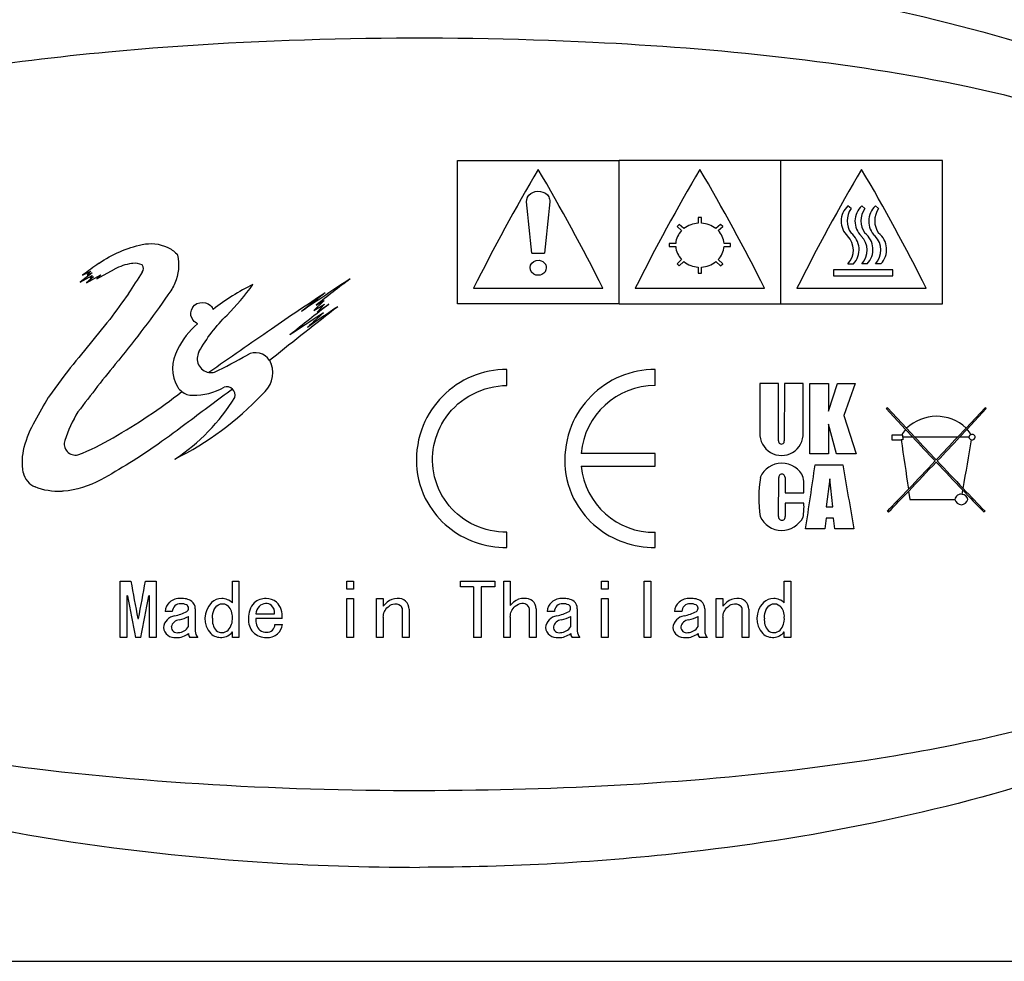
# Model space of a CAD drawing. Header units: millimetres. Extents: x -201 to 202, y 143 to 428.
# Tile 4 of 6: x 146 to 176, y 382 to 411. Entities that reach past the tile are written whole.
import ezdxf

# ---------------------------------------------------------------- set-up
doc = ezdxf.new("R2010")
doc.units = ezdxf.units.MM
doc.header["$LTSCALE"] = 0.25
doc.layers.add('CABLE TAG (BLUE)', color=7, linetype='Continuous')
doc.layers.add('FORM', color=7, linetype='Continuous')

msp = doc.modelspace()

# ---------------------------------------------------------------- linework, layer by layer
at = {"layer": 'CABLE TAG (BLUE)', "lineweight": 25}
for p, q in [((159.371, 406.561), (164.371, 406.561)), ((159.371, 402.133), (159.371, 406.561)), ((169.371, 406.561), (164.371, 406.561)), ((164.371, 402.133), (164.371, 406.561)), ((174.371, 406.561), (169.371, 406.561)), ((169.371, 402.133), (169.371, 406.561)), ((174.371, 402.133), (174.371, 406.561)), ((171.545, 405.073), (171.447, 405.157)), ((171.874, 405.157), (171.972, 405.073)), ((172.3, 405.157), (172.398, 405.073)), ((166.921, 404.799), (166.821, 404.799)), ((166.821, 404.799), (166.821, 404.622)), ((166.921, 404.622), (166.921, 404.799)), ((166.235, 404.586), (166.164, 404.523)), ((166.164, 404.523), (166.307, 404.396)), ((166.377, 404.459), (166.235, 404.586)), ((167.508, 404.586), (167.365, 404.459)), ((167.436, 404.396), (167.578, 404.523)), ((167.578, 404.523), (167.508, 404.586)), ((166.123, 403.997), (165.921, 403.997)), ((165.921, 403.997), (165.921, 403.907)), ((165.921, 403.907), (166.123, 403.907)), ((167.821, 403.997), (167.619, 403.997)), ((167.619, 403.907), (167.821, 403.907)), ((167.821, 403.907), (167.821, 403.997)), ((161.671, 403.692), (162.071, 403.692)), ((166.307, 403.5), (166.164, 403.368)), ((166.235, 403.302), (166.377, 403.435)), ((167.365, 403.435), (167.508, 403.302)), ((167.578, 403.368), (167.436, 403.5)), ((147.783, 403.022), (148.04, 403.143)), ((148.04, 403.143), (147.923, 403.032)), ((148.222, 402.906), (148.771, 403.202)), ((166.164, 403.368), (166.235, 403.302)), ((166.821, 403.264), (166.821, 403.076)), ((166.921, 403.076), (166.921, 403.264)), ((167.508, 403.302), (167.578, 403.368)), ((171.005, 403.179), (171.005, 402.992)), ((172.841, 403.179), (171.005, 403.179)), ((171.447, 403.368), (171.618, 403.368)), ((172.045, 403.368), (171.874, 403.368)), ((172.47, 403.368), (172.3, 403.368)), ((172.841, 402.992), (172.841, 403.179)), ((148.082, 403.089), (147.708, 402.803)), ((147.708, 402.803), (148.082, 403.006)), ((147.908, 402.783), (148.343, 403.032)), ((148.115, 402.964), (147.908, 402.783)), ((147.923, 403.032), (148.082, 403.089)), ((148.082, 403.006), (148.016, 402.928)), ((148.016, 402.928), (148.115, 402.964)), ((148.343, 403.032), (148.222, 402.906)), ((166.821, 403.076), (166.921, 403.076)), ((171.005, 402.992), (172.841, 402.992)), ((159.871, 402.611), (163.871, 402.611)), ((164.871, 402.611), (168.871, 402.611)), ((169.871, 402.611), (173.871, 402.611)), ((155.249, 402.236), (154.932, 401.927)), ((155.005, 402.094), (155.249, 402.236)), ((154.932, 401.927), (155.266, 402.122)), ((155.266, 402.122), (155.036, 401.876)), ((155.036, 401.876), (155.4, 402.122)), ((164.371, 402.133), (159.371, 402.133)), ((164.371, 402.133), (169.371, 402.133)), ((169.371, 402.133), (174.371, 402.133)), ((153.65, 400.448), (153.565, 400.383)), ((160.905, 399.606), (160.905, 400.104)), ((165.493, 399.606), (165.493, 400.104)), ((147.231, 399.935), (146.733, 399.247)), ((168.726, 399.67), (168.726, 398.14)), ((169.303, 399.67), (168.726, 399.67)), ((169.303, 397.9), (169.303, 399.669)), ((169.487, 399.669), (169.482, 397.9)), ((170.064, 399.667), (169.487, 399.669)), ((170.065, 398.14), (170.064, 399.667)), ((170.272, 397.495), (170.274, 399.667)), ((170.274, 399.667), (170.85, 399.664)), ((170.85, 398.813), (171.126, 399.665)), ((170.85, 399.664), (170.85, 398.813)), ((171.126, 399.665), (171.677, 399.665)), ((171.677, 399.665), (171.322, 398.675)), ((172.668, 398.919), (172.628, 398.894)), ((172.628, 398.894), (173.232, 398.249)), ((173.263, 398.283), (172.668, 398.919)), ((175.688, 398.919), (175.101, 398.291)), ((175.132, 398.257), (175.728, 398.894)), ((175.728, 398.894), (175.688, 398.919)), ((171.322, 398.675), (171.702, 397.497)), ((170.85, 398.414), (170.85, 397.495)), ((171.099, 397.495), (170.85, 398.414)), ((173.232, 398.249), (173.455, 398.011)), ((173.517, 398.011), (173.263, 398.283)), ((175.101, 398.291), (174.839, 398.011)), ((174.901, 398.011), (175.132, 398.257)), ((173.114, 398.076), (172.808, 398.076)), ((172.808, 398.076), (172.808, 397.931)), ((173.144, 398.076), (173.114, 398.076)), ((173.144, 398.011), (173.144, 398.076)), ((173.144, 398.011), (173.144, 397.931)), ((173.455, 398.011), (173.144, 398.011)), ((174.839, 398.011), (173.517, 398.011)), ((175.187, 398.011), (174.901, 398.011)), ((172.808, 397.931), (173.095, 397.931)), ((173.144, 397.931), (173.095, 397.931)), ((165.493, 397.509), (163.201, 397.509)), ((165.493, 397.112), (165.493, 397.509)), ((170.849, 397.495), (170.272, 397.495)), ((171.702, 397.497), (171.099, 397.495)), ((163.201, 397.112), (165.493, 397.112)), ((170.436, 397.157), (171.289, 397.157)), ((169.305, 395.554), (169.308, 396.765)), ((169.505, 396.765), (169.51, 396.293)), ((170.888, 396.724), (170.772, 395.855)), ((170.978, 395.855), (170.888, 396.724)), ((169.51, 396.293), (170.088, 396.293)), ((173.327, 396.343), (173.365, 396.085)), ((174.983, 396.241), (175.005, 396.368)), ((170.088, 395.966), (169.51, 395.966)), ((169.51, 395.966), (169.51, 395.554)), ((170.772, 395.855), (170.978, 395.855)), ((173.365, 396.085), (174.756, 396.085)), ((170.771, 395.508), (170.737, 395.172)), ((171.005, 395.508), (170.771, 395.508)), ((171.039, 395.172), (171.005, 395.508)), ((172.668, 395.721), (172.708, 395.698)), ((175.648, 395.698), (175.688, 395.721)), ((160.905, 394.598), (160.905, 395.07)), ((165.493, 394.598), (165.493, 395.07)), ((170.737, 395.172), (170.14, 395.172)), ((171.636, 395.172), (171.039, 395.172)), ((148.947, 391.817), (148.947, 393.554)), ((148.947, 393.554), (149.275, 393.554)), ((149.726, 393.554), (150.055, 393.554)), ((150.055, 393.554), (150.055, 391.817)), ((152.414, 392.887), (152.414, 393.554)), ((152.414, 393.554), (152.619, 393.554)), ((152.619, 393.554), (152.619, 391.817)), ((155.952, 393.554), (156.158, 393.554)), ((155.952, 393.314), (155.952, 393.554)), ((156.158, 393.554), (156.158, 393.314)), ((159.471, 393.554), (160.527, 393.554)), ((159.471, 393.379), (159.471, 393.554)), ((159.871, 393.379), (159.471, 393.379)), ((159.871, 393.379), (159.871, 391.817)), ((160.107, 393.379), (160.107, 391.817)), ((160.527, 393.379), (160.107, 393.379)), ((160.527, 393.554), (160.527, 393.379)), ((160.804, 393.554), (161.009, 393.554)), ((160.804, 391.817), (160.804, 393.554)), ((161.009, 393.554), (161.009, 392.806)), ((163.83, 393.554), (164.035, 393.554)), ((163.83, 393.314), (163.83, 393.554)), ((164.035, 393.554), (164.035, 393.314)), ((165.153, 393.554), (165.358, 393.554)), ((165.153, 391.817), (165.153, 393.554)), ((165.358, 393.554), (165.358, 391.817)), ((169.482, 393.554), (169.687, 393.554)), ((169.482, 392.887), (169.482, 393.554)), ((169.687, 393.554), (169.687, 391.817)), ((149.173, 393.104), (149.152, 393.104)), ((149.152, 393.104), (149.152, 391.817)), ((149.849, 393.104), (149.829, 393.104)), ((149.849, 391.817), (149.849, 393.104)), ((156.158, 393.314), (155.952, 393.314)), ((164.035, 393.314), (163.83, 393.314)), ((155.952, 391.817), (155.952, 393.022)), ((155.952, 393.022), (156.158, 393.022)), ((156.158, 393.022), (156.158, 391.817)), ((156.876, 391.817), (156.876, 393.022)), ((156.876, 393.022), (157.081, 393.022)), ((157.081, 393.022), (157.081, 392.788)), ((163.83, 393.022), (164.035, 393.022)), ((163.83, 391.817), (163.83, 393.022)), ((164.035, 393.022), (164.035, 391.817)), ((167.379, 393.022), (167.584, 393.022)), ((167.379, 391.817), (167.379, 393.022)), ((167.584, 393.022), (167.584, 392.788)), ((150.557, 392.618), (150.332, 392.618)), ((151.06, 392.152), (151.06, 392.468)), ((151.265, 392.708), (151.265, 392.014)), ((153.142, 392.547), (153.716, 392.547)), ((157.676, 391.817), (157.676, 392.672)), ((157.881, 392.69), (157.881, 391.817)), ((161.604, 391.817), (161.604, 392.645)), ((161.809, 392.708), (161.809, 391.817)), ((162.373, 392.618), (162.148, 392.618)), ((162.876, 392.152), (162.876, 392.468)), ((163.081, 392.708), (163.081, 392.014)), ((166.312, 392.618), (166.086, 392.618)), ((166.815, 392.152), (166.815, 392.468)), ((167.02, 392.708), (167.02, 392.014)), ((168.179, 391.817), (168.179, 392.672)), ((168.384, 392.69), (168.384, 391.817)), ((149.49, 392.406), (149.511, 392.406)), ((153.952, 392.406), (153.142, 392.406)), ((153.727, 392.222), (153.963, 392.222)), ((157.081, 392.441), (157.081, 391.817)), ((161.009, 392.45), (161.009, 391.817)), ((167.584, 392.441), (167.584, 391.817)), ((152.414, 391.817), (152.414, 391.988)), ((169.482, 391.817), (169.482, 391.988)), ((149.152, 391.817), (148.947, 391.817)), ((149.583, 391.817), (149.419, 391.817)), ((150.055, 391.817), (149.849, 391.817)), ((151.347, 391.817), (151.101, 391.817)), ((152.619, 391.817), (152.414, 391.817)), ((156.158, 391.817), (155.952, 391.817)), ((157.081, 391.817), (156.876, 391.817)), ((157.881, 391.817), (157.676, 391.817)), ((160.107, 391.817), (159.871, 391.817)), ((161.009, 391.817), (160.804, 391.817)), ((161.809, 391.817), (161.604, 391.817)), ((163.163, 391.817), (162.917, 391.817)), ((164.035, 391.817), (163.83, 391.817)), ((165.358, 391.817), (165.153, 391.817)), ((167.102, 391.817), (166.856, 391.817)), ((167.584, 391.817), (167.379, 391.817)), ((168.384, 391.817), (168.179, 391.817)), ((169.687, 391.817), (169.482, 391.817))]:
    msp.add_line(p, q, dxfattribs=at)
at = {"layer": 'CABLE TAG (BLUE)', "lineweight": 18}
for p, q in [((159.371, 406.561), (164.371, 406.561)), ((159.371, 402.133), (159.371, 406.561)), ((169.371, 406.561), (164.371, 406.561)), ((164.371, 402.133), (164.371, 406.561)), ((174.371, 406.561), (169.371, 406.561)), ((169.371, 402.133), (169.371, 406.561)), ((174.371, 402.133), (174.371, 406.561)), ((171.545, 405.073), (171.447, 405.157)), ((171.874, 405.157), (171.972, 405.073)), ((172.3, 405.157), (172.398, 405.073)), ((166.921, 404.799), (166.821, 404.799)), ((166.821, 404.799), (166.821, 404.622)), ((166.921, 404.622), (166.921, 404.799)), ((166.235, 404.586), (166.164, 404.523)), ((166.164, 404.523), (166.307, 404.396)), ((166.377, 404.459), (166.235, 404.586)), ((167.508, 404.586), (167.365, 404.459)), ((167.436, 404.396), (167.578, 404.523)), ((167.578, 404.523), (167.508, 404.586)), ((166.123, 403.997), (165.921, 403.997)), ((165.921, 403.997), (165.921, 403.907)), ((165.921, 403.907), (166.123, 403.907)), ((167.821, 403.997), (167.619, 403.997)), ((167.619, 403.907), (167.821, 403.907)), ((167.821, 403.907), (167.821, 403.997)), ((161.671, 403.692), (162.071, 403.692)), ((166.307, 403.5), (166.164, 403.368)), ((166.235, 403.302), (166.377, 403.435)), ((167.365, 403.435), (167.508, 403.302)), ((167.578, 403.368), (167.436, 403.5)), ((147.783, 403.022), (148.04, 403.143)), ((148.04, 403.143), (147.923, 403.032)), ((148.222, 402.906), (148.771, 403.202)), ((166.164, 403.368), (166.235, 403.302)), ((166.821, 403.264), (166.821, 403.076)), ((166.921, 403.076), (166.921, 403.264)), ((167.508, 403.302), (167.578, 403.368)), ((171.005, 403.179), (171.005, 402.992)), ((172.841, 403.179), (171.005, 403.179)), ((171.447, 403.368), (171.618, 403.368)), ((172.045, 403.368), (171.874, 403.368)), ((172.47, 403.368), (172.3, 403.368)), ((172.841, 402.992), (172.841, 403.179)), ((148.082, 403.089), (147.708, 402.803)), ((147.708, 402.803), (148.082, 403.006)), ((147.908, 402.783), (148.343, 403.032)), ((148.115, 402.964), (147.908, 402.783)), ((147.923, 403.032), (148.082, 403.089)), ((148.082, 403.006), (148.016, 402.928)), ((148.016, 402.928), (148.115, 402.964)), ((148.343, 403.032), (148.222, 402.906)), ((166.821, 403.076), (166.921, 403.076)), ((171.005, 402.992), (172.841, 402.992)), ((159.871, 402.611), (163.871, 402.611)), ((164.871, 402.611), (168.871, 402.611)), ((169.871, 402.611), (173.871, 402.611)), ((155.249, 402.236), (154.932, 401.927)), ((155.005, 402.094), (155.249, 402.236)), ((154.932, 401.927), (155.266, 402.122)), ((155.266, 402.122), (155.036, 401.876)), ((155.036, 401.876), (155.4, 402.122)), ((164.371, 402.133), (159.371, 402.133)), ((164.371, 402.133), (169.371, 402.133)), ((169.371, 402.133), (174.371, 402.133)), ((153.65, 400.448), (153.565, 400.383)), ((160.905, 399.606), (160.905, 400.104)), ((165.493, 399.606), (165.493, 400.104)), ((147.231, 399.935), (146.733, 399.247)), ((169.303, 399.67), (168.726, 399.67)), ((168.726, 399.67), (168.726, 398.14)), ((169.303, 397.9), (169.303, 399.669)), ((169.487, 399.669), (169.482, 397.9)), ((170.064, 399.667), (169.487, 399.669)), ((170.065, 398.14), (170.064, 399.667)), ((170.272, 397.495), (170.274, 399.667)), ((170.274, 399.667), (170.85, 399.664)), ((170.85, 398.813), (171.126, 399.665)), ((170.85, 399.664), (170.85, 398.813)), ((171.126, 399.665), (171.677, 399.665)), ((171.677, 399.665), (171.322, 398.675)), ((172.668, 398.919), (172.628, 398.894)), ((172.628, 398.894), (173.232, 398.249)), ((173.263, 398.283), (172.668, 398.919)), ((175.688, 398.919), (175.101, 398.291)), ((175.132, 398.257), (175.728, 398.894)), ((175.728, 398.894), (175.688, 398.919)), ((171.322, 398.675), (171.702, 397.497)), ((170.85, 398.414), (170.85, 397.495)), ((171.099, 397.495), (170.85, 398.414)), ((173.232, 398.249), (173.455, 398.011)), ((173.517, 398.011), (173.263, 398.283)), ((175.101, 398.291), (174.839, 398.011)), ((174.901, 398.011), (175.132, 398.257)), ((173.114, 398.076), (172.808, 398.076)), ((172.808, 398.076), (172.808, 397.931)), ((173.144, 398.076), (173.114, 398.076)), ((173.144, 398.011), (173.144, 398.076)), ((173.144, 398.011), (173.144, 397.931)), ((173.455, 398.011), (173.144, 398.011)), ((174.839, 398.011), (173.517, 398.011)), ((175.187, 398.011), (174.901, 398.011)), ((172.808, 397.931), (173.095, 397.931)), ((173.144, 397.931), (173.095, 397.931)), ((165.493, 397.509), (163.201, 397.509)), ((165.493, 397.112), (165.493, 397.509)), ((170.849, 397.495), (170.272, 397.495)), ((171.702, 397.497), (171.099, 397.495)), ((163.201, 397.112), (165.493, 397.112)), ((170.436, 397.157), (171.289, 397.157)), ((169.305, 395.554), (169.308, 396.765)), ((169.505, 396.765), (169.51, 396.293)), ((170.888, 396.724), (170.772, 395.855)), ((170.978, 395.855), (170.888, 396.724)), ((169.51, 396.293), (170.088, 396.293)), ((173.327, 396.343), (173.365, 396.085)), ((174.983, 396.241), (175.005, 396.368)), ((170.088, 395.966), (169.51, 395.966)), ((169.51, 395.966), (169.51, 395.554)), ((170.772, 395.855), (170.978, 395.855)), ((173.365, 396.085), (174.756, 396.085)), ((170.771, 395.508), (170.737, 395.172)), ((171.005, 395.508), (170.771, 395.508)), ((171.039, 395.172), (171.005, 395.508)), ((172.668, 395.721), (172.708, 395.698)), ((175.648, 395.698), (175.688, 395.721)), ((160.905, 394.598), (160.905, 395.07)), ((165.493, 394.598), (165.493, 395.07)), ((170.737, 395.172), (170.14, 395.172)), ((171.636, 395.172), (171.039, 395.172)), ((148.947, 391.817), (148.947, 393.554)), ((148.947, 393.554), (149.275, 393.554)), ((149.726, 393.554), (150.055, 393.554)), ((150.055, 393.554), (150.055, 391.817)), ((152.414, 392.887), (152.414, 393.554)), ((152.414, 393.554), (152.619, 393.554)), ((152.619, 393.554), (152.619, 391.817)), ((155.952, 393.554), (156.158, 393.554)), ((155.952, 393.314), (155.952, 393.554)), ((156.158, 393.554), (156.158, 393.314)), ((159.471, 393.554), (160.527, 393.554)), ((159.471, 393.379), (159.471, 393.554)), ((159.871, 393.379), (159.471, 393.379)), ((159.871, 393.379), (159.871, 391.817)), ((160.107, 393.379), (160.107, 391.817)), ((160.527, 393.379), (160.107, 393.379)), ((160.527, 393.554), (160.527, 393.379)), ((160.804, 393.554), (161.009, 393.554)), ((160.804, 391.817), (160.804, 393.554)), ((161.009, 393.554), (161.009, 392.806)), ((163.83, 393.554), (164.035, 393.554)), ((163.83, 393.314), (163.83, 393.554)), ((164.035, 393.554), (164.035, 393.314)), ((165.153, 393.554), (165.358, 393.554)), ((165.153, 391.817), (165.153, 393.554)), ((165.358, 393.554), (165.358, 391.817)), ((169.482, 393.554), (169.687, 393.554)), ((169.482, 392.887), (169.482, 393.554)), ((169.687, 393.554), (169.687, 391.817)), ((149.173, 393.104), (149.152, 393.104)), ((149.152, 393.104), (149.152, 391.817)), ((149.849, 393.104), (149.829, 393.104)), ((149.849, 391.817), (149.849, 393.104)), ((156.158, 393.314), (155.952, 393.314)), ((164.035, 393.314), (163.83, 393.314)), ((155.952, 391.817), (155.952, 393.022)), ((155.952, 393.022), (156.158, 393.022)), ((156.158, 393.022), (156.158, 391.817)), ((156.876, 391.817), (156.876, 393.022)), ((156.876, 393.022), (157.081, 393.022)), ((157.081, 393.022), (157.081, 392.788)), ((163.83, 393.022), (164.035, 393.022)), ((163.83, 391.817), (163.83, 393.022)), ((164.035, 393.022), (164.035, 391.817)), ((167.379, 393.022), (167.584, 393.022)), ((167.379, 391.817), (167.379, 393.022)), ((167.584, 393.022), (167.584, 392.788)), ((150.557, 392.618), (150.332, 392.618)), ((151.06, 392.152), (151.06, 392.468)), ((151.265, 392.708), (151.265, 392.014)), ((153.142, 392.547), (153.716, 392.547)), ((157.676, 391.817), (157.676, 392.672)), ((157.881, 392.69), (157.881, 391.817)), ((161.604, 391.817), (161.604, 392.645)), ((161.809, 392.708), (161.809, 391.817)), ((162.373, 392.618), (162.148, 392.618)), ((162.876, 392.152), (162.876, 392.468)), ((163.081, 392.708), (163.081, 392.014)), ((166.312, 392.618), (166.086, 392.618)), ((166.815, 392.152), (166.815, 392.468)), ((167.02, 392.708), (167.02, 392.014)), ((168.179, 391.817), (168.179, 392.672)), ((168.384, 392.69), (168.384, 391.817)), ((149.49, 392.406), (149.511, 392.406)), ((153.952, 392.406), (153.142, 392.406)), ((153.727, 392.222), (153.963, 392.222)), ((157.081, 392.441), (157.081, 391.817)), ((161.009, 392.45), (161.009, 391.817)), ((167.584, 392.441), (167.584, 391.817)), ((152.414, 391.817), (152.414, 391.988)), ((169.482, 391.817), (169.482, 391.988)), ((149.152, 391.817), (148.947, 391.817)), ((149.583, 391.817), (149.419, 391.817)), ((150.055, 391.817), (149.849, 391.817)), ((151.347, 391.817), (151.101, 391.817)), ((152.619, 391.817), (152.414, 391.817)), ((156.158, 391.817), (155.952, 391.817)), ((157.081, 391.817), (156.876, 391.817)), ((157.881, 391.817), (157.676, 391.817)), ((160.107, 391.817), (159.871, 391.817)), ((161.009, 391.817), (160.804, 391.817)), ((161.809, 391.817), (161.604, 391.817)), ((163.163, 391.817), (162.917, 391.817)), ((164.035, 391.817), (163.83, 391.817)), ((165.358, 391.817), (165.153, 391.817)), ((167.102, 391.817), (166.856, 391.817)), ((167.584, 391.817), (167.379, 391.817)), ((168.384, 391.817), (168.179, 391.817)), ((169.687, 391.817), (169.482, 391.817))]:
    msp.add_line(p, q, dxfattribs=at)
at = {"layer": 'CABLE TAG (BLUE)', "lineweight": 25}
for centre, radius, start, end in [((215.145, 374.921), 61.822, 149.51158, 153.39085), ((108.471, 374.853), 61.966, 26.61295, 30.48321), ((220.145, 374.921), 61.822, 149.51158, 153.39085), ((113.471, 374.853), 61.966, 26.61295, 30.48321), ((225.145, 374.921), 61.822, 149.51158, 153.39085), ((118.471, 374.853), 61.966, 26.61295, 30.48321), ((396.666, 381.356), 235.656, 174.17253, 174.56111), ((171.871, 404.687), 0.633, 132.0134, 226.5442), ((172.081, 404.694), 0.657, 144.7318, 215.2682), ((172.299, 404.687), 0.633, 132.055, 226.5026), ((172.508, 404.694), 0.656, 144.7241, 215.2756), ((172.724, 404.687), 0.633, 132.055, 226.5026), ((172.933, 404.694), 0.656, 144.7241, 215.2756), ((166.757, 403.947), 0.636, 135.0552, 175.4661), ((166.862, 403.824), 0.799, 92.9519, 127.3508), ((166.88, 403.824), 0.799, 52.6488, 87.0486), ((166.985, 403.947), 0.636, 4.544, 44.9348), ((171.002, 403.792), 0.615, 316.4415, 45.119), ((171.156, 403.809), 0.638, 316.3459, 52.4632), ((171.428, 403.792), 0.615, 316.4572, 45.1035), ((171.583, 403.809), 0.639, 316.3727, 52.4366), ((171.854, 403.792), 0.615, 316.4572, 45.1035), ((172.008, 403.809), 0.639, 316.3727, 52.4366), ((166.784, 403.961), 0.663, 184.6652, 223.9823), ((166.958, 403.961), 0.664, 316.0317, 355.3207), ((166.867, 404.046), 0.783, 231.3032, 266.6465), ((166.875, 404.047), 0.784, 273.3778, 308.6724), ((203.897, 325.611), 95.609, 125.56311, 125.9378), ((149.501, 403.221), 0.168, 318.7071, 41.2929), ((225.185, 353.737), 90.259, 146.83712, 147.34058), ((237.478, 279.73), 147.654, 123.46561, 124.16881), ((231.929, 303.546), 125.016, 127.36634, 127.97488), ((155.99, 396.617), 6.779, 115.6993, 127.9729), ((238.939, 337.32), 110.882, 144.03192, 144.53787), ((196.421, 339.594), 75.136, 123.19314, 124.72046), ((230.351, 305.287), 122.797, 127.68249, 128.11798), ((271.365, 253.302), 188.437, 127.87603, 128.65925), ((253.959, 275.771), 160.245, 127.95583, 128.50497), ((248.219, 265.111), 165.273, 124.05285, 124.44632), ((290.336, 284.999), 183.547, 140.54031, 141.23022), ((268.384, 228.124), 207.328, 123.07568, 123.42009), ((241.99, 304.769), 130.2, 131.78381, 132.08015), ((152.897, 399.67), 2.414, 130.175, 154.3218), ((311.474, 171.459), 278.866, 124.47423, 124.95815), ((151.682, 400.141), 1.12, 149.1381, 211.4287), ((151.76, 400.437), 0.433, 151.3022, 260.655), ((146.284, 411.758), 12.999, 295.4056, 300.4245), ((153.13, 400.104), 0.517, 32.7132, 120.6075), ((153.124, 400.103), 0.523, 18.7875, 32.3702), ((152.807, 400.003), 0.855, 307.994, 18.3251), ((151.762, 400.443), 0.438, 260.5485, 283.1115), ((151.173, 399.83), 0.523, 211.3832, 232.0621), ((151.223, 401.154), 1.85, 268.7619, 300.3152), ((152.237, 399.305), 0.265, 46.346, 107.6579), ((152.23, 399.302), 0.271, 346.1671, 45.8186), ((165.491, 397.307), 2.299, 89.9699, 174.9512), ((146.386, 405.888), 9.554, 296.4215, 316.6428), ((147.249, 402.488), 6.17, 303.3131, 328.2049), ((151.177, 399.831), 0.526, 231.8344, 270.6836), ((151.225, 396.593), 4.206, 148.5051, 161.7556), ((174.186, 397.324), 1.331, 46.5871, 133.9041), ((173.909, 397.662), 0.896, 139.0638, 152.4286), ((174.455, 397.657), 0.905, 28.3432, 41.5682), ((169.396, 398.114), 0.67, 177.7437, 2.2596), ((423.546, 632.179), 342.609, 223.11671, 223.28579), ((452.541, 659.341), 382.293, 223.12457, 223.26926), ((-94.967, 650.682), 369.646, 316.72868, 316.87832), ((-75.2, 632.189), 342.623, 316.71421, 316.88328), ((175.271, 398.004), 0.0844, 103.7389, 175.519), ((175.275, 398.019), 0.0883, 185.6149, 269.0856), ((175.29, 397.996), 0.0978, 8.4262, 113.476), ((175.293, 398.024), 0.0951, 258.2161, 351.862), ((147.561, 397.802), 0.348, 161.8024, 282.9746), ((169.392, 397.886), 0.0904, 171.0214, 8.9787), ((805.234, 489.419), 638.724, 188.235075, 188.373891), ((-370.67, 490.892), 553.801, 350.17838, 350.33665), ((165.451, 397.33), 2.26, 185.5328, 271.0484), ((169.404, 396.488), 0.72, 22.6779, 157.3229), ((-183.447, 448.886), 357.643, 351.36212, 351.68371), ((478.862, 449.889), 312.061, 189.72834, 190.09847), ((25.602, 537.139), 204.029, 316.38582, 316.72383), ((29.137, 533.85), 199.246, 316.35907, 316.71466), ((320.024, 534.618), 200.358, 223.28732, 223.63111), ((323.705, 538.037), 205.337, 223.27688, 223.60366), ((146.543, 397.03), 0.604, 190.7797, 247.9018), ((173.231, 396.123), 4.536, 171.8645, 187.2087), ((169.407, 396.767), 0.0986, 359.9244, 181.1022), ((167.009, 396.404), 3.081, 357.933, 6.724), ((284.127, 500.388), 150.712, 223.61607, 223.98601), ((64.712, 499.925), 150.043, 316.0133, 316.37246), ((71.634, 493.343), 140.536, 315.98847, 316.3533), ((174.94, 396.059), 0.187, 76.8497, 172.0541), ((174.983, 396.067), 0.173, 5.8308, 90.1853), ((279.256, 495.766), 144.042, 223.63502, 224.00453), ((168.266, 395.862), 1.825, 349.8397, 3.2708), ((174.956, 396.126), 0.204, 191.5511, 348.4396), ((169.4, 395.862), 0.736, 204.7052, 334.1054), ((169.408, 395.543), 0.103, 173.6596, 6.3406), ((272.609, 416.101), 125.378, 190.35983, 190.89361), ((27.512, 415.891), 124.239, 349.10366, 349.64232), ((258.003, 413.247), 110.679, 190.48584, 191.16438), ((40.226, 413.394), 111.465, 348.83836, 349.51212), ((150.744, 392.601), 0.413, 130.64, 177.5327), ((150.786, 392.527), 0.496, 86.7932, 128.7464), ((150.806, 392.611), 0.249, 88.1729, 178.3954), ((150.861, 392.487), 0.538, 55.8841, 95.0404), ((150.843, 392.518), 0.343, 63.07, 94.8914), ((150.935, 392.718), 0.124, 306.661, 59.0522), ((150.976, 392.711), 0.289, 359.3151, 49.8221), ((152.261, 392.405), 0.695, 135.147, 222.4032), ((152.09, 392.548), 0.474, 90.5533, 132.8377), ((152.083, 392.552), 0.47, 45.3802, 89.7515), ((151.95, 392.47), 0.465, 355.4169, 44.7648), ((153.53, 392.456), 0.615, 135.5103, 184.6258), ((153.45, 392.478), 0.544, 88.9698, 131.336), ((153.503, 392.526), 0.361, 135.5892, 176.6593), ((153.478, 392.53), 0.341, 96.4298, 133.0521), ((153.454, 392.611), 0.259, 49.0473, 93.3243), ((153.461, 392.504), 0.518, 52.253, 90.0718), ((153.429, 392.591), 0.29, 351.4339, 47.8521), ((153.369, 392.49), 0.589, 351.8206, 46.0766), ((157.908, 392.102), 1.074, 130.944, 140.3444), ((157.498, 392.571), 0.451, 88.2247, 130.6138), ((157.546, 392.689), 0.335, 0.0817, 95.8984), ((157.503, 392.674), 0.172, 359.2749, 50.0047), ((161.838, 392.121), 1.076, 132.494, 140.4315), ((161.417, 392.542), 0.481, 87.2256, 129.3518), ((161.486, 392.702), 0.323, 0.9586, 98.1557), ((161.378, 392.658), 0.227, 356.7476, 46.9962), ((162.56, 392.601), 0.413, 130.64, 177.5327), ((162.602, 392.527), 0.496, 86.7932, 128.7464), ((162.622, 392.611), 0.249, 88.1729, 178.3954), ((162.677, 392.487), 0.538, 55.8841, 95.0404), ((162.659, 392.518), 0.343, 63.07, 94.8914), ((162.751, 392.718), 0.124, 306.661, 59.0522), ((162.792, 392.711), 0.289, 359.3151, 49.8221), ((166.499, 392.601), 0.413, 130.64, 177.5327), ((166.541, 392.527), 0.496, 86.7932, 128.7464), ((166.561, 392.611), 0.249, 88.1729, 178.3954), ((166.616, 392.487), 0.538, 55.8841, 95.0404), ((166.598, 392.518), 0.343, 63.07, 94.8914), ((166.69, 392.718), 0.124, 306.661, 59.0522), ((166.731, 392.711), 0.289, 359.3151, 49.8221), ((168.411, 392.102), 1.074, 130.944, 140.3444), ((168.001, 392.571), 0.451, 88.2247, 130.6138), ((168.049, 392.689), 0.335, 0.0817, 95.8984), ((168.007, 392.674), 0.172, 359.2749, 50.0047), ((169.328, 392.405), 0.695, 135.147, 222.4032), ((169.158, 392.548), 0.474, 90.5533, 132.8377), ((169.151, 392.552), 0.47, 45.3802, 89.7515), ((169.018, 392.47), 0.465, 355.4169, 44.7648), ((150.688, 392.079), 0.41, 98.2547, 173.4065), ((150.286, 394.071), 1.622, 282.1908, 296.4286), ((150.396, 393.83), 1.515, 284.4028, 295.995), ((162.504, 392.079), 0.41, 98.2547, 173.4065), ((162.103, 394.071), 1.622, 282.1908, 296.4286), ((162.212, 393.83), 1.515, 284.4028, 295.995), ((166.443, 392.079), 0.41, 98.2547, 173.4065), ((166.041, 394.071), 1.622, 282.1908, 296.4286), ((166.151, 393.83), 1.515, 284.4028, 295.995), ((150.788, 392.096), 0.266, 93.4009, 169.7358), ((152.297, 392.353), 0.502, 172.9421, 219.836), ((151.93, 392.385), 0.486, 316.1336, 5.5655), ((153.445, 392.348), 0.532, 173.709, 272.7371), ((153.559, 392.342), 0.422, 171.3052, 225.8525), ((153.493, 392.212), 0.234, 264.409, 2.41), ((153.501, 392.276), 0.465, 311.4747, 353.3), ((162.605, 392.096), 0.266, 93.4009, 169.7358), ((166.543, 392.096), 0.266, 93.4009, 169.7358), ((169.365, 392.353), 0.502, 172.9421, 219.836), ((168.998, 392.385), 0.486, 316.1336, 5.5655), ((150.628, 392.163), 0.35, 185.9761, 278.5279), ((150.702, 392.141), 0.175, 179.1883, 283.3147), ((150.698, 392.39), 0.574, 268.2503, 309.1372), ((150.73, 392.361), 0.39, 271.7569, 327.694), ((151.224, 391.927), 0.166, 173.7019, 221.736), ((151.563, 392.022), 0.298, 181.5884, 223.5847), ((152.056, 392.282), 0.463, 228.2258, 320.6246), ((152.086, 392.253), 0.283, 231.8281, 313.5277), ((153.45, 392.289), 0.311, 233.469, 273.745), ((153.49, 392.327), 0.511, 267.782, 308.6026), ((162.445, 392.163), 0.35, 185.9761, 278.5279), ((162.518, 392.141), 0.175, 179.1883, 283.3147), ((162.514, 392.39), 0.574, 268.2503, 309.1372), ((162.546, 392.361), 0.39, 271.7569, 327.694), ((163.041, 391.927), 0.166, 173.7019, 221.736), ((163.379, 392.022), 0.298, 181.5884, 223.5847), ((166.383, 392.163), 0.35, 185.9761, 278.5279), ((166.456, 392.141), 0.175, 179.1883, 283.3147), ((166.453, 392.39), 0.574, 268.2503, 309.1372), ((166.485, 392.361), 0.39, 271.7569, 327.694), ((166.979, 391.927), 0.166, 173.7019, 221.736), ((167.318, 392.022), 0.298, 181.5884, 223.5847), ((169.123, 392.282), 0.463, 228.2258, 320.6246), ((169.154, 392.253), 0.283, 231.8281, 313.5277)]:
    msp.add_arc(centre, radius, start, end, dxfattribs=at)
at = {"layer": 'CABLE TAG (BLUE)', "lineweight": 18}
for centre, radius, start, end in [((215.145, 374.921), 61.822, 149.51158, 153.39085), ((108.471, 374.853), 61.966, 26.61295, 30.48321), ((220.145, 374.921), 61.822, 149.51158, 153.39085), ((113.471, 374.853), 61.966, 26.61295, 30.48321), ((225.145, 374.921), 61.822, 149.51158, 153.39085), ((118.471, 374.853), 61.966, 26.61295, 30.48321), ((396.666, 381.356), 235.656, 174.17253, 174.56111), ((171.871, 404.687), 0.633, 132.0134, 226.5442), ((172.081, 404.694), 0.657, 144.7318, 215.2682), ((172.299, 404.687), 0.633, 132.055, 226.5026), ((172.508, 404.694), 0.656, 144.7241, 215.2756), ((172.724, 404.687), 0.633, 132.055, 226.5026), ((172.933, 404.694), 0.656, 144.7241, 215.2756), ((166.757, 403.947), 0.636, 135.0552, 175.4661), ((166.862, 403.824), 0.799, 92.9519, 127.3508), ((166.88, 403.824), 0.799, 52.6488, 87.0486), ((166.985, 403.947), 0.636, 4.544, 44.9348), ((171.002, 403.792), 0.615, 316.4415, 45.119), ((171.156, 403.809), 0.638, 316.3459, 52.4632), ((171.428, 403.792), 0.615, 316.4572, 45.1035), ((171.583, 403.809), 0.639, 316.3727, 52.4366), ((171.854, 403.792), 0.615, 316.4572, 45.1035), ((172.008, 403.809), 0.639, 316.3727, 52.4366), ((166.784, 403.961), 0.663, 184.6652, 223.9823), ((166.958, 403.961), 0.664, 316.0317, 355.3207), ((166.867, 404.046), 0.783, 231.3032, 266.6465), ((166.875, 404.047), 0.784, 273.3778, 308.6724), ((203.897, 325.611), 95.609, 125.56311, 125.9378), ((149.501, 403.221), 0.168, 318.7071, 41.2929), ((225.185, 353.737), 90.259, 146.83712, 147.34058), ((237.478, 279.73), 147.654, 123.46561, 124.16881), ((231.929, 303.546), 125.016, 127.36634, 127.97488), ((155.99, 396.617), 6.779, 115.6993, 127.9729), ((238.939, 337.32), 110.882, 144.03192, 144.53787), ((196.421, 339.594), 75.136, 123.19314, 124.72046), ((230.351, 305.287), 122.797, 127.68249, 128.11798), ((271.365, 253.302), 188.437, 127.87603, 128.65925), ((253.959, 275.771), 160.245, 127.95583, 128.50497), ((248.219, 265.111), 165.273, 124.05285, 124.44632), ((290.336, 284.999), 183.547, 140.54031, 141.23022), ((268.384, 228.124), 207.328, 123.07568, 123.42009), ((241.99, 304.769), 130.2, 131.78381, 132.08015), ((152.897, 399.67), 2.414, 130.175, 154.3218), ((311.474, 171.459), 278.866, 124.47423, 124.95815), ((151.682, 400.141), 1.12, 149.1381, 211.4287), ((151.76, 400.437), 0.433, 151.3022, 260.655), ((146.284, 411.758), 12.999, 295.4056, 300.4245), ((153.13, 400.104), 0.517, 32.7132, 120.6075), ((153.124, 400.103), 0.523, 18.7875, 32.3702), ((152.807, 400.003), 0.855, 307.994, 18.3251), ((151.762, 400.443), 0.438, 260.5485, 283.1115), ((151.173, 399.83), 0.523, 211.3832, 232.0621), ((151.223, 401.154), 1.85, 268.7619, 300.3152), ((152.237, 399.305), 0.265, 46.346, 107.6579), ((152.23, 399.302), 0.271, 346.1671, 45.8186), ((165.491, 397.307), 2.299, 89.9699, 174.9512), ((146.386, 405.888), 9.554, 296.4215, 316.6428), ((147.249, 402.488), 6.17, 303.3131, 328.2049), ((151.177, 399.831), 0.526, 231.8344, 270.6836), ((151.225, 396.593), 4.206, 148.5051, 161.7556), ((174.186, 397.324), 1.331, 46.5871, 133.9041), ((173.909, 397.662), 0.896, 139.0638, 152.4286), ((174.455, 397.657), 0.905, 28.3432, 41.5682), ((169.396, 398.114), 0.67, 177.7437, 2.2596), ((423.546, 632.179), 342.609, 223.11671, 223.28579), ((452.541, 659.341), 382.293, 223.12457, 223.26926), ((-94.967, 650.682), 369.646, 316.72868, 316.87832), ((-75.2, 632.189), 342.623, 316.71421, 316.88328), ((175.271, 398.004), 0.0844, 103.7389, 175.519), ((175.275, 398.019), 0.0883, 185.6149, 269.0856), ((175.29, 397.996), 0.0978, 8.4262, 113.476), ((175.293, 398.024), 0.0951, 258.2161, 351.862), ((147.561, 397.802), 0.348, 161.8024, 282.9746), ((169.392, 397.886), 0.0904, 171.0214, 8.9787), ((805.234, 489.419), 638.724, 188.235075, 188.373891), ((-370.67, 490.892), 553.801, 350.17838, 350.33665), ((165.451, 397.33), 2.26, 185.5328, 271.0484), ((169.404, 396.488), 0.72, 22.6779, 157.3229), ((-183.447, 448.886), 357.643, 351.36212, 351.68371), ((478.862, 449.889), 312.061, 189.72834, 190.09847), ((25.602, 537.139), 204.029, 316.38582, 316.72383), ((29.137, 533.85), 199.246, 316.35907, 316.71466), ((320.024, 534.618), 200.358, 223.28732, 223.63111), ((323.705, 538.037), 205.337, 223.27688, 223.60366), ((146.543, 397.03), 0.604, 190.7797, 247.9018), ((173.231, 396.123), 4.536, 171.8645, 187.2087), ((169.407, 396.767), 0.0986, 359.9244, 181.1022), ((167.009, 396.404), 3.081, 357.933, 6.724), ((284.127, 500.388), 150.712, 223.61607, 223.98601), ((64.712, 499.925), 150.043, 316.0133, 316.37246), ((71.634, 493.343), 140.536, 315.98847, 316.3533), ((174.94, 396.059), 0.187, 76.8497, 172.0541), ((174.983, 396.067), 0.173, 5.8308, 90.1853), ((279.256, 495.766), 144.042, 223.63502, 224.00453), ((168.266, 395.862), 1.825, 349.8397, 3.2708), ((174.956, 396.126), 0.204, 191.5511, 348.4396), ((169.4, 395.862), 0.736, 204.7052, 334.1054), ((169.408, 395.543), 0.103, 173.6596, 6.3406), ((272.609, 416.101), 125.378, 190.35983, 190.89361), ((27.512, 415.891), 124.239, 349.10366, 349.64232), ((258.003, 413.247), 110.679, 190.48584, 191.16438), ((40.226, 413.394), 111.465, 348.83836, 349.51212), ((150.744, 392.601), 0.413, 130.64, 177.5327), ((150.786, 392.527), 0.496, 86.7932, 128.7464), ((150.806, 392.611), 0.249, 88.1729, 178.3954), ((150.861, 392.487), 0.538, 55.8841, 95.0404), ((150.843, 392.518), 0.343, 63.07, 94.8914), ((150.935, 392.718), 0.124, 306.661, 59.0522), ((150.976, 392.711), 0.289, 359.3151, 49.8221), ((152.261, 392.405), 0.695, 135.147, 222.4032), ((152.09, 392.548), 0.474, 90.5533, 132.8377), ((152.083, 392.552), 0.47, 45.3802, 89.7515), ((151.95, 392.47), 0.465, 355.4169, 44.7648), ((153.53, 392.456), 0.615, 135.5103, 184.6258), ((153.45, 392.478), 0.544, 88.9698, 131.336), ((153.503, 392.526), 0.361, 135.5892, 176.6593), ((153.478, 392.53), 0.341, 96.4298, 133.0521), ((153.454, 392.611), 0.259, 49.0473, 93.3243), ((153.461, 392.504), 0.518, 52.253, 90.0718), ((153.429, 392.591), 0.29, 351.4339, 47.8521), ((153.369, 392.49), 0.589, 351.8206, 46.0766), ((157.908, 392.102), 1.074, 130.944, 140.3444), ((157.498, 392.571), 0.451, 88.2247, 130.6138), ((157.546, 392.689), 0.335, 0.0817, 95.8984), ((157.503, 392.674), 0.172, 359.2749, 50.0047), ((161.838, 392.121), 1.076, 132.494, 140.4315), ((161.417, 392.542), 0.481, 87.2256, 129.3518), ((161.486, 392.702), 0.323, 0.9586, 98.1557), ((161.378, 392.658), 0.227, 356.7476, 46.9962), ((162.56, 392.601), 0.413, 130.64, 177.5327), ((162.602, 392.527), 0.496, 86.7932, 128.7464), ((162.622, 392.611), 0.249, 88.1729, 178.3954), ((162.677, 392.487), 0.538, 55.8841, 95.0404), ((162.659, 392.518), 0.343, 63.07, 94.8914), ((162.751, 392.718), 0.124, 306.661, 59.0522), ((162.792, 392.711), 0.289, 359.3151, 49.8221), ((166.499, 392.601), 0.413, 130.64, 177.5327), ((166.541, 392.527), 0.496, 86.7932, 128.7464), ((166.561, 392.611), 0.249, 88.1729, 178.3954), ((166.616, 392.487), 0.538, 55.8841, 95.0404), ((166.598, 392.518), 0.343, 63.07, 94.8914), ((166.69, 392.718), 0.124, 306.661, 59.0522), ((166.731, 392.711), 0.289, 359.3151, 49.8221), ((168.411, 392.102), 1.074, 130.944, 140.3444), ((168.001, 392.571), 0.451, 88.2247, 130.6138), ((168.049, 392.689), 0.335, 0.0817, 95.8984), ((168.007, 392.674), 0.172, 359.2749, 50.0047), ((169.328, 392.405), 0.695, 135.147, 222.4032), ((169.158, 392.548), 0.474, 90.5533, 132.8377), ((169.151, 392.552), 0.47, 45.3802, 89.7515), ((169.018, 392.47), 0.465, 355.4169, 44.7648), ((150.688, 392.079), 0.41, 98.2547, 173.4065), ((150.286, 394.071), 1.622, 282.1908, 296.4286), ((150.396, 393.83), 1.515, 284.4028, 295.995), ((162.504, 392.079), 0.41, 98.2547, 173.4065), ((162.103, 394.071), 1.622, 282.1908, 296.4286), ((162.212, 393.83), 1.515, 284.4028, 295.995), ((166.443, 392.079), 0.41, 98.2547, 173.4065), ((166.041, 394.071), 1.622, 282.1908, 296.4286), ((166.151, 393.83), 1.515, 284.4028, 295.995), ((150.788, 392.096), 0.266, 93.4009, 169.7358), ((152.297, 392.353), 0.502, 172.9421, 219.836), ((151.93, 392.385), 0.486, 316.1336, 5.5655), ((153.445, 392.348), 0.532, 173.709, 272.7371), ((153.559, 392.342), 0.422, 171.3052, 225.8525), ((153.493, 392.212), 0.234, 264.409, 2.41), ((153.501, 392.276), 0.465, 311.4747, 353.3), ((162.605, 392.096), 0.266, 93.4009, 169.7358), ((166.543, 392.096), 0.266, 93.4009, 169.7358), ((169.365, 392.353), 0.502, 172.9421, 219.836), ((168.998, 392.385), 0.486, 316.1336, 5.5655), ((150.628, 392.163), 0.35, 185.9761, 278.5279), ((150.702, 392.141), 0.175, 179.1883, 283.3147), ((150.698, 392.39), 0.574, 268.2503, 309.1372), ((150.73, 392.361), 0.39, 271.7569, 327.694), ((151.224, 391.927), 0.166, 173.7019, 221.736), ((151.563, 392.022), 0.298, 181.5884, 223.5847), ((152.056, 392.282), 0.463, 228.2258, 320.6246), ((152.086, 392.253), 0.283, 231.8281, 313.5277), ((153.45, 392.289), 0.311, 233.469, 273.745), ((153.49, 392.327), 0.511, 267.782, 308.6026), ((162.445, 392.163), 0.35, 185.9761, 278.5279), ((162.518, 392.141), 0.175, 179.1883, 283.3147), ((162.514, 392.39), 0.574, 268.2503, 309.1372), ((162.546, 392.361), 0.39, 271.7569, 327.694), ((163.041, 391.927), 0.166, 173.7019, 221.736), ((163.379, 392.022), 0.298, 181.5884, 223.5847), ((166.383, 392.163), 0.35, 185.9761, 278.5279), ((166.456, 392.141), 0.175, 179.1883, 283.3147), ((166.453, 392.39), 0.574, 268.2503, 309.1372), ((166.485, 392.361), 0.39, 271.7569, 327.694), ((166.979, 391.927), 0.166, 173.7019, 221.736), ((167.318, 392.022), 0.298, 181.5884, 223.5847), ((169.123, 392.282), 0.463, 228.2258, 320.6246), ((169.154, 392.253), 0.283, 231.8281, 313.5277)]:
    msp.add_arc(centre, radius, start, end, dxfattribs=at)
at = {"layer": 'CABLE TAG (BLUE)'}
for points, knots in [([(158.204, 412.716), (153.061, 412.713), (147.871, 412.207), (139.19, 410.214), (135.186, 408.891), (129.4, 405.452), (126.633, 403.184), (125.891, 400.214)], [5.600308, 5.600308, 5.600308, 5.600308, 7.925415, 7.925415, 9.67747, 9.67747, 10.999867, 10.999867, 10.999867, 10.999867]), ([(158.204, 412.716), (161.718, 412.717), (165.224, 412.475), (172.572, 411.397), (176.565, 410.459), (183.021, 407.906), (186.229, 406.229), (189.213, 403.018), (190.085, 401.754), (190.484, 400.356), (190.519, 400.214)], [0, 0, 0, 0, 1.588317, 1.588317, 3.377298, 3.377298, 4.781097, 4.781097, 5.327238, 5.388466, 5.388466, 5.388466, 5.388466]), ([(188.035, 400.214), (188.023, 400.264), (187.75, 401.391), (187.183, 402.431), (185.396, 404.653), (183.84, 405.718), (180.064, 407.602), (177.585, 408.319), (171.45, 409.623), (167.349, 410.027), (158.701, 410.447), (153.44, 410.367), (145.445, 409.616), (142.191, 409.143), (137.045, 407.775), (134.901, 407.007), (131.408, 404.933), (129.948, 403.662), (128.741, 401.42), (128.516, 400.826), (128.375, 400.214)], [0.010352, 0.010352, 0.010352, 0.010352, 0.011411, 0.0342329, 0.0342329, 0.0720131, 0.0720131, 0.124913, 0.124913, 0.2056756, 0.2056756, 0.3094605, 0.3094605, 0.3765415, 0.3765415, 0.4235639, 0.4235639, 0.4645895, 0.4645895, 0.4783476, 0.4783476, 0.4783476, 0.4783476]), ([(125.891, 397.214), (126.425, 395.091), (128.032, 393.272), (132.527, 389.812), (136.015, 388.347), (143.655, 385.975), (148.463, 385.201), (154.856, 384.771), (156.531, 384.713), (158.204, 384.713)], [11.46334, 11.46334, 11.46334, 11.46334, 12.506218, 12.506218, 14.05134, 14.05134, 16.209784, 16.209784, 16.974439, 16.974439, 16.974439, 16.974439]), ([(128.375, 397.214), (128.808, 395.325), (130.02, 393.766), (133.112, 391.301), (135.12, 390.383), (139.967, 388.739), (143.213, 388.146), (150.725, 387.222), (155.469, 387.036), (164.01, 387.166), (168.391, 387.451), (175.188, 388.53), (178.057, 389.171), (182.493, 390.939), (184.389, 391.972), (186.884, 394.458), (187.697, 395.75), (188.034, 397.214)], [0.5003303, 0.5003303, 0.5003303, 0.5003303, 0.5430809, 0.5430809, 0.5889376, 0.5889376, 0.6581862, 0.6581862, 0.7576155, 0.7576155, 0.8481387, 0.8481387, 0.9106062, 0.9106062, 0.9551761, 0.9551761, 0.988895, 0.988895, 0.988895, 0.988895]), ([(190.52, 397.214), (190.457, 396.961), (189.921, 395.237), (188.688, 393.741), (185.127, 390.479), (181.63, 388.856), (174.701, 386.475), (170.614, 385.653), (163.813, 384.869), (161.01, 384.712), (158.204, 384.713)], [5.812315, 5.812315, 5.812315, 5.812315, 5.921441, 6.563706, 6.563706, 8.053361, 8.053361, 9.834506, 9.834506, 11.069535, 11.069535, 11.069535, 11.069535])]:
    msp.add_open_spline(points, degree=3, knots=knots, dxfattribs=at)
at = {"layer": 'CABLE TAG (BLUE)', "lineweight": 25}
for points, knots in [([(161.671, 403.692), (161.62, 404.229), (161.568, 404.759), (161.493, 405.493), (161.728, 405.643), (162.046, 405.59), (162.206, 405.497), (162.233, 405.335), (162.228, 405.283)], [0, 0, 0, 0, 1, 1, 1.402147, 1.402147, 1.598928, 1.697315, 1.697315, 1.697315, 1.697315]), ([(148.291, 403.387), (148.697, 403.667), (149.149, 403.858), (149.878, 404.019), (150.295, 403.981), (150.608, 403.761), (150.692, 403.68)], [0, 0, 0, 0, 1, 1, 1.524008, 1.761645, 1.761645, 1.761645, 1.761645]), ([(150.693, 403.68), (150.704, 403.669), (150.712, 403.655), (150.785, 403.339), (150.735, 402.908), (150.508, 402.518), (150.42, 402.408)], [0, 0, 0, 0, 0.98892, 0.98892, 20.701919, 29.744348, 29.744348, 29.744348, 29.744348]), ([(162.121, 403.245), (162.119, 403.284), (162.097, 403.401), (161.977, 403.467), (161.641, 403.506), (161.51, 403.186), (161.896, 402.952), (162.121, 403.061), (162.121, 403.245)], [0, 0, 0, 0, 0.067317, 0.20195, 0.20195, 0.671501, 0.671501, 1, 1, 1, 1]), ([(149.627, 403.332), (149.538, 403.377), (149.42, 403.395), (149.128, 403.352), (148.933, 403.289), (148.771, 403.202)], [0, 0, 0, 0, 1, 1.116732, 2.916736, 2.916736, 2.916736, 2.916736]), ([(151.38, 400.645), (151.621, 401.076), (151.907, 401.449), (152.538, 402.068), (152.813, 402.39), (153.051, 402.725)], [0, 0, 0, 0, 1, 1, 1.843775, 1.843775, 1.843775, 1.843775]), ([(150.42, 402.408), (149.94, 401.718), (149.426, 401.035), (148.46, 399.857), (148.04, 399.321), (147.639, 398.791)], [0, 0, 0, 0, 1, 1.015855, 1.800999, 1.800999, 1.800999, 1.800999]), ([(151.339, 401.514), (151.285, 401.537), (151.142, 401.656), (151.108, 401.825), (151.226, 402.183), (151.554, 402.255), (151.776, 402.042), (151.8, 402.005), (151.819, 401.961)], [0, 0, 0, 0, 0.1238932, 0.3716795, 0.3716795, 0.8954649, 0.8954649, 0.9999999, 0.9999999, 0.9999999, 0.9999999]), ([(160.905, 400.104), (160.533, 400.104), (159.417, 399.881), (158.593, 399.051), (158.001, 397.601), (158.033, 396.708), (158.788, 395.402), (159.568, 394.768), (160.571, 394.598), (160.905, 394.598)], [0, 0, 0, 0, 0.126837, 0.380512, 0.380512, 0.663883, 0.663883, 0.887961, 1, 1, 1, 1]), ([(165.493, 400.104), (165.121, 400.104), (164.005, 399.881), (163.181, 399.051), (162.589, 397.601), (162.621, 396.708), (163.375, 395.402), (164.156, 394.768), (165.158, 394.598), (165.493, 394.598)], [0, 0, 0, 0, 0.126837, 0.380512, 0.380512, 0.663883, 0.663883, 0.887961, 1, 1, 1, 1]), ([(152.419, 399.496), (151.964, 399.163), (151.192, 398.582), (149.875, 397.6), (148.95, 397.022), (147.986, 396.493), (147.575, 396.369), (146.879, 396.314), (146.573, 396.364), (146.316, 396.471)], [0.000001, 0.000001, 0.000001, 0.000001, 1.010298, 1.722677, 2.972755, 2.972755, 3.706527, 3.738875, 4.237345, 4.237345, 4.237345, 4.237345]), ([(160.905, 395.07), (160.558, 395.07), (159.519, 395.296), (158.833, 396.116), (158.509, 397.425), (158.654, 398.099), (159.442, 399.231), (160.17, 399.606), (160.905, 399.606)], [0, 0, 0, 0, 0.14126, 0.42378, 0.42378, 0.692765, 0.692765, 1, 1, 1, 1]), ([(145.95, 396.917), (145.899, 397.181), (145.915, 397.442), (146.057, 397.992), (146.168, 398.26), (146.455, 398.762), (146.594, 399.004), (146.733, 399.247)], [0, 0, 0, 0, 1.077408, 1.077408, 2.318924, 2.318924, 3.485714, 3.485714, 3.485714, 3.485714]), ([(147.639, 397.463), (148.011, 397.608), (148.376, 397.789), (149.461, 398.412), (150.176, 398.892), (150.852, 399.417)], [0, 0, 0, 0, 1.154379, 1.154379, 3.581468, 3.581468, 3.581468, 3.581468]), ([(151.798, 392.415), (151.798, 392.508), (151.822, 392.689), (152.025, 392.896), (152.218, 392.852), (152.28, 392.797)], [0.001376, 0.001376, 0.001376, 0.001376, 0.688726, 1.312831, 1.896633, 1.896633, 1.896633, 1.896633]), ([(157.081, 392.441), (157.081, 392.567), (157.152, 392.723), (157.392, 392.881), (157.551, 392.861), (157.614, 392.806)], [0.001906, 0.001906, 0.001906, 0.001906, 1.013093, 1.439323, 2.079302, 2.079302, 2.079302, 2.079302]), ([(161.009, 392.45), (161.009, 392.582), (161.083, 392.756), (161.351, 392.911), (161.489, 392.862), (161.532, 392.824)], [0.00143, 0.00143, 0.00143, 0.00143, 1.038435, 1.596302, 2.030384, 2.030384, 2.030384, 2.030384]), ([(167.584, 392.441), (167.584, 392.567), (167.655, 392.723), (167.896, 392.881), (168.054, 392.861), (168.117, 392.806)], [0.001906, 0.001906, 0.001906, 0.001906, 1.013093, 1.439323, 2.079302, 2.079302, 2.079302, 2.079302]), ([(168.866, 392.415), (168.866, 392.508), (168.889, 392.689), (169.093, 392.896), (169.285, 392.852), (169.348, 392.797)], [0.001376, 0.001376, 0.001376, 0.001376, 0.688726, 1.312831, 1.896633, 1.896633, 1.896633, 1.896633])]:
    msp.add_open_spline(points, degree=3, knots=knots, dxfattribs=at)
at = {"layer": 'CABLE TAG (BLUE)', "lineweight": 18}
for points, knots in [([(161.671, 403.692), (161.62, 404.229), (161.568, 404.759), (161.493, 405.493), (161.728, 405.643), (162.046, 405.59), (162.206, 405.497), (162.233, 405.335), (162.228, 405.283)], [0, 0, 0, 0, 1, 1, 1.402147, 1.402147, 1.598928, 1.697315, 1.697315, 1.697315, 1.697315]), ([(148.291, 403.387), (148.697, 403.667), (149.149, 403.858), (149.878, 404.019), (150.295, 403.981), (150.608, 403.761), (150.692, 403.68)], [0, 0, 0, 0, 1, 1, 1.524008, 1.761645, 1.761645, 1.761645, 1.761645]), ([(150.693, 403.68), (150.704, 403.669), (150.712, 403.655), (150.785, 403.339), (150.735, 402.908), (150.508, 402.518), (150.42, 402.408)], [0, 0, 0, 0, 0.98892, 0.98892, 20.701919, 29.744348, 29.744348, 29.744348, 29.744348]), ([(162.121, 403.245), (162.119, 403.284), (162.097, 403.401), (161.977, 403.467), (161.641, 403.506), (161.51, 403.186), (161.896, 402.952), (162.121, 403.061), (162.121, 403.245)], [0, 0, 0, 0, 0.067317, 0.20195, 0.20195, 0.671501, 0.671501, 1, 1, 1, 1]), ([(149.627, 403.332), (149.538, 403.377), (149.42, 403.395), (149.128, 403.352), (148.933, 403.289), (148.771, 403.202)], [0, 0, 0, 0, 1, 1.116732, 2.916736, 2.916736, 2.916736, 2.916736]), ([(151.38, 400.645), (151.621, 401.076), (151.907, 401.449), (152.538, 402.068), (152.813, 402.39), (153.051, 402.725)], [0, 0, 0, 0, 1, 1, 1.843775, 1.843775, 1.843775, 1.843775]), ([(150.42, 402.408), (149.94, 401.718), (149.426, 401.035), (148.46, 399.857), (148.04, 399.321), (147.639, 398.791)], [0, 0, 0, 0, 1, 1.015855, 1.800999, 1.800999, 1.800999, 1.800999]), ([(151.339, 401.514), (151.285, 401.537), (151.142, 401.656), (151.108, 401.825), (151.226, 402.183), (151.554, 402.255), (151.776, 402.042), (151.8, 402.005), (151.819, 401.961)], [0, 0, 0, 0, 0.1238932, 0.3716795, 0.3716795, 0.8954649, 0.8954649, 0.9999999, 0.9999999, 0.9999999, 0.9999999]), ([(160.905, 400.104), (160.533, 400.104), (159.417, 399.881), (158.593, 399.051), (158.001, 397.601), (158.033, 396.708), (158.788, 395.402), (159.568, 394.768), (160.571, 394.598), (160.905, 394.598)], [0, 0, 0, 0, 0.126837, 0.380512, 0.380512, 0.663883, 0.663883, 0.887961, 1, 1, 1, 1]), ([(165.493, 400.104), (165.121, 400.104), (164.005, 399.881), (163.181, 399.051), (162.589, 397.601), (162.621, 396.708), (163.375, 395.402), (164.156, 394.768), (165.158, 394.598), (165.493, 394.598)], [0, 0, 0, 0, 0.126837, 0.380512, 0.380512, 0.663883, 0.663883, 0.887961, 1, 1, 1, 1]), ([(152.419, 399.496), (151.964, 399.163), (151.192, 398.582), (149.875, 397.6), (148.95, 397.022), (147.986, 396.493), (147.575, 396.369), (146.879, 396.314), (146.573, 396.364), (146.316, 396.471)], [0.000001, 0.000001, 0.000001, 0.000001, 1.010298, 1.722677, 2.972755, 2.972755, 3.706527, 3.738875, 4.237345, 4.237345, 4.237345, 4.237345]), ([(160.905, 395.07), (160.558, 395.07), (159.519, 395.296), (158.833, 396.116), (158.509, 397.425), (158.654, 398.099), (159.442, 399.231), (160.17, 399.606), (160.905, 399.606)], [0, 0, 0, 0, 0.14126, 0.42378, 0.42378, 0.692765, 0.692765, 1, 1, 1, 1]), ([(145.95, 396.917), (145.899, 397.181), (145.915, 397.442), (146.057, 397.992), (146.168, 398.26), (146.455, 398.762), (146.594, 399.004), (146.733, 399.247)], [0, 0, 0, 0, 1.077408, 1.077408, 2.318924, 2.318924, 3.485714, 3.485714, 3.485714, 3.485714]), ([(147.639, 397.463), (148.011, 397.608), (148.376, 397.789), (149.461, 398.412), (150.176, 398.892), (150.852, 399.417)], [0, 0, 0, 0, 1.154379, 1.154379, 3.581468, 3.581468, 3.581468, 3.581468]), ([(151.798, 392.415), (151.798, 392.508), (151.822, 392.689), (152.025, 392.896), (152.218, 392.852), (152.28, 392.797)], [0.001376, 0.001376, 0.001376, 0.001376, 0.688726, 1.312831, 1.896633, 1.896633, 1.896633, 1.896633]), ([(157.081, 392.441), (157.081, 392.567), (157.152, 392.723), (157.392, 392.881), (157.551, 392.861), (157.614, 392.806)], [0.001906, 0.001906, 0.001906, 0.001906, 1.013093, 1.439323, 2.079302, 2.079302, 2.079302, 2.079302]), ([(161.009, 392.45), (161.009, 392.582), (161.083, 392.756), (161.351, 392.911), (161.489, 392.862), (161.532, 392.824)], [0.00143, 0.00143, 0.00143, 0.00143, 1.038435, 1.596302, 2.030384, 2.030384, 2.030384, 2.030384]), ([(167.584, 392.441), (167.584, 392.567), (167.655, 392.723), (167.896, 392.881), (168.054, 392.861), (168.117, 392.806)], [0.001906, 0.001906, 0.001906, 0.001906, 1.013093, 1.439323, 2.079302, 2.079302, 2.079302, 2.079302]), ([(168.866, 392.415), (168.866, 392.508), (168.889, 392.689), (169.093, 392.896), (169.285, 392.852), (169.348, 392.797)], [0.001376, 0.001376, 0.001376, 0.001376, 0.688726, 1.312831, 1.896633, 1.896633, 1.896633, 1.896633])]:
    msp.add_open_spline(points, degree=3, knots=knots, dxfattribs=at)
at = {"layer": 'FORM'}
msp.add_lwpolyline([(196.478, 422.716), (119.391, 422.716), (119.391, 381.809), (196.478, 381.809)], close=True, dxfattribs=at)

doc.saveas('drawing.dxf')
